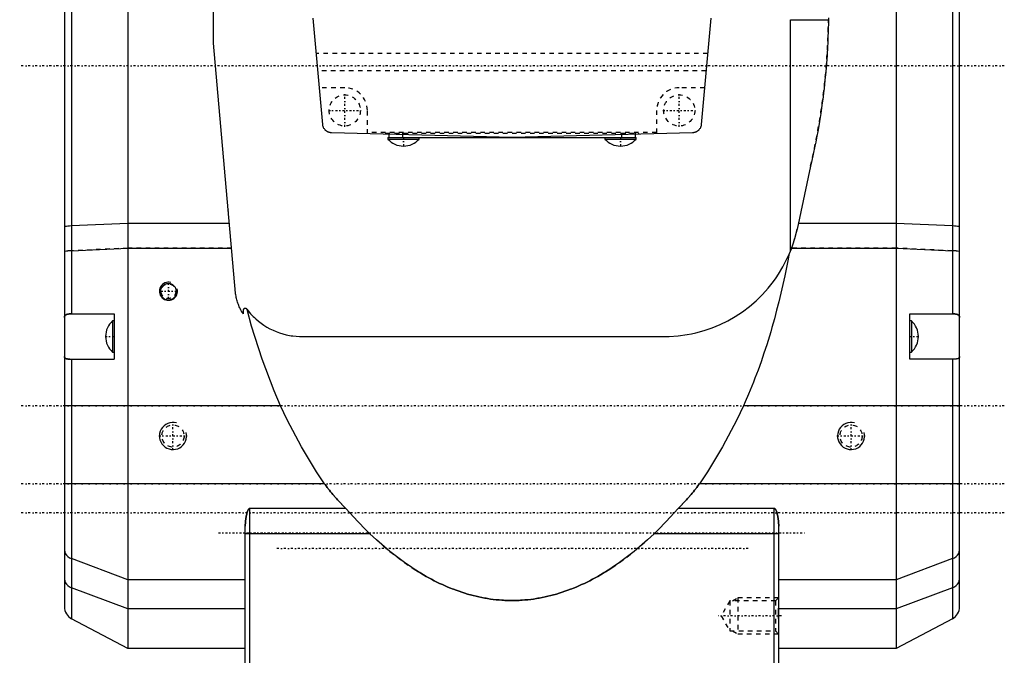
# Model space of a CAD drawing. Extents: x -109 to 109, y -1 to 737.
# Tile 6 of 12: x -109 to 109, y 380 to 520. Entities that reach past the tile are written whole.
import ezdxf

# ---------------------------------------------------------------- set-up
doc = ezdxf.new("R2010")
doc.units = 0
doc.linetypes.add('CENTER', pattern=[1.5, 0.45, -0.5, 0.05, -0.5])
doc.linetypes.add('DASHED', pattern=[2, 1, -1])
for name, color, linetype in [('AM_0', 7, 'CONTINUOUS'), ('AM_10', 7, 'CONTINUOUS'), ('AM_3', 7, 'DASHED'), ('AM_7', 7, 'CENTER')]:
    doc.layers.add(name, color=color, linetype=linetype)

msp = doc.modelspace()

# ---------------------------------------------------------------- linework, layer by layer
at = {"layer": 'AM_0', "color": 7, "linetype": 'CONTINUOUS'}
for p, q in [((-66, 514.88), (-66, 619)), ((-99, 600), (-99, 390.25)), ((99, 390.25), (99, 600)), ((-97.41, 545.32), (-97.41, 455)), ((-85, 544.74), (-85, 381)), ((85, 544.74), (85, 381)), ((97.41, 545.32), (97.41, 455)), ((-41.86, 496.86), (-44, 520.37)), ((44, 520.37), (41.86, 496.86)), ((61.58, 468.88), (61.58, 520)), ((61.58, 520), (69.99, 520)), ((-61.16, 459.59), (-66, 514.88)), ((0, 494), (-39.92, 495.05)), ((-27.25, 494.71), (-27.25, 494)), ((-24.25, 494.64), (-24.25, 494)), ((39.92, 495.05), (0, 494)), ((24.25, 494.64), (24.25, 494)), ((27.25, 494.71), (27.25, 494)), ((-27.45, 494), (-27.45, 493.66)), ((-27.45, 494), (27.45, 494)), ((-27.45, 493.66), (-20.55, 493.66)), ((-20.55, 493.66), (-20.55, 494)), ((20.55, 494), (20.55, 493.66)), ((20.55, 493.66), (27.45, 493.66)), ((27.45, 493.66), (27.45, 494)), ((66.03, 487.64), (63.05, 473.72)), ((-62.72, 477.44), (-62.8, 478.01)), ((-62.8, 478.01), (-62.77, 477.93)), ((-62.8, 478.01), (-62.77, 477.99)), ((-85, 475.02), (-97.41, 474.44)), ((-62.51, 475.02), (-85, 475.02)), ((85, 475.02), (63.33, 475.02)), ((97.41, 474.44), (85, 475.02)), ((-97.41, 468.96), (-85, 469.54)), ((-85, 469.54), (-62.03, 469.54)), ((61.83, 469.54), (85, 469.54)), ((85, 469.54), (97.41, 468.96)), ((-59.5, 455.7), (-59.5, 455)), ((-58.59, 455.99), (-58.6, 456)), ((-97.41, 455), (-88, 455)), ((-88, 453.45), (-88.34, 453.45)), ((-88.34, 453.45), (-88.34, 446.55)), ((-88, 455), (-88, 445)), ((88, 455), (97.41, 455)), ((88, 445), (88, 455)), ((88.34, 453.43), (88, 453.43)), ((88.34, 453.43), (88.34, 446.57)), ((-46.6, 450), (33.72, 450)), ((-88.34, 446.55), (-88, 446.55)), ((88, 446.57), (88.34, 446.57)), ((-97.82, 445), (-88, 445)), ((-97.41, 445), (-97.41, 387.6)), ((97.82, 445), (88, 445)), ((97.41, 445), (97.41, 387.6)), ((-51.19, 434.68), (-99, 434.68)), ((99, 434.68), (51.19, 434.68)), ((-41.45, 417.43), (-99, 417.43)), ((99, 417.43), (41.45, 417.43)), ((-58, 261), (-58, 412)), ((-36.74, 412), (-58, 412)), ((58, 412), (36.74, 412)), ((58, 322), (58, 412)), ((-59, 262), (-59, 408.08)), ((59, 262), (59, 408.08)), ((-31.42, 406.35), (-58, 406.35)), ((58, 406.35), (31.42, 406.35)), ((-85, 396.21), (-97.41, 400.88)), ((97.41, 400.88), (85, 396.21)), ((-85, 389.79), (-97.41, 394.45)), ((-59, 396.21), (-85, 396.21)), ((85, 396.21), (59, 396.21)), ((97.41, 394.45), (85, 389.79)), ((58.98, 389.48), (59, 390.52)), ((-59, 389.79), (-85, 389.79)), ((58.98, 388.12), (58.98, 389.48)), ((59, 387.06), (58.98, 388.12)), ((85, 389.79), (59, 389.79)), ((-85, 381), (-97.41, 387.6)), ((97.41, 387.6), (85, 381)), ((-59, 381), (-85, 381)), ((85, 381), (59, 381))]:
    msp.add_line(p, q, dxfattribs=at)
for points in [[(-97.41, 474.44), (-97.86, 474.42), (-98.25, 474.38), (-98.57, 474.35), (-98.81, 474.3), (-98.95, 474.26), (-99, 474.21)], [(99, 474.21), (98.95, 474.26), (98.81, 474.3), (98.57, 474.35), (98.25, 474.38), (97.86, 474.42), (97.41, 474.44)], [(-97.41, 468.96), (-97.86, 468.94), (-98.25, 468.91), (-98.57, 468.87), (-98.81, 468.83), (-98.95, 468.78), (-99, 468.73)], [(99, 468.73), (98.95, 468.78), (98.81, 468.83), (98.57, 468.87), (98.25, 468.91), (97.86, 468.94), (97.41, 468.96)], [(-99, 402.75), (-98.95, 402.37), (-98.81, 402), (-98.57, 401.66), (-98.25, 401.35), (-97.86, 401.09), (-97.41, 400.88)], [(97.41, 400.88), (97.86, 401.09), (98.25, 401.35), (98.57, 401.66), (98.81, 402), (98.95, 402.37), (99, 402.75)], [(-99, 396.33), (-98.95, 395.94), (-98.81, 395.58), (-98.57, 395.23), (-98.25, 394.92), (-97.86, 394.66), (-97.41, 394.45)], [(97.41, 394.45), (97.86, 394.66), (98.25, 394.92), (98.57, 395.23), (98.81, 395.58), (98.95, 395.94), (99, 396.33)]]:
    msp.add_lwpolyline(points, dxfattribs=at)
for points in [[(70, 520.5, 0), (69.99, 519.58, 0), (69.95, 517.73, 0), (69.89, 515.89, 0), (69.85, 514.97, 0), (69.8, 514.04, 0), (69.69, 512.2, 0), (69.56, 510.35, 0), (69.41, 508.51, 0), (69.23, 506.67, 0), (69.03, 504.83, 0), (68.92, 503.91, 0), (68.81, 503, 0), (68.56, 501.17, 0), (68.29, 499.34, 0), (68.01, 497.52, 0), (67.69, 495.71, 0), (67.36, 493.9, 0), (67.19, 493, 0), (67.01, 492.1, 0), (66.63, 490.31, 0), (66.24, 488.53, 0), (66.03, 487.64, 0)], [(-39.92, 495.05, 0), (-39.93, 495.05, 0), (-39.96, 495.05, 0), (-39.99, 495.05, 0), (-40, 495.05, 0), (-40.02, 495.05, 0), (-40.04, 495.05, 0), (-40.07, 495.05, 0), (-40.1, 495.06, 0), (-40.12, 495.06, 0), (-40.15, 495.06, 0), (-40.16, 495.07, 0), (-40.18, 495.07, 0), (-40.2, 495.07, 0), (-40.23, 495.08, 0), (-40.26, 495.08, 0), (-40.28, 495.09, 0), (-40.31, 495.09, 0), (-40.32, 495.1, 0), (-40.33, 495.1, 0), (-40.36, 495.11, 0), (-40.39, 495.11, 0), (-40.4, 495.12, 0), (-40.41, 495.12, 0), (-40.44, 495.13, 0), (-40.46, 495.14, 0), (-40.48, 495.14, 0), (-40.49, 495.14, 0), (-40.52, 495.15, 0), (-40.54, 495.16, 0), (-40.57, 495.17, 0), (-40.59, 495.18, 0), (-40.62, 495.19, 0), (-40.63, 495.19, 0), (-40.64, 495.2, 0), (-40.67, 495.21, 0), (-40.69, 495.22, 0), (-40.71, 495.23, 0), (-40.74, 495.24, 0), (-40.76, 495.26, 0), (-40.78, 495.26, 0), (-40.79, 495.27, 0), (-40.81, 495.28, 0), (-40.83, 495.29, 0), (-40.86, 495.31, 0), (-40.88, 495.32, 0), (-40.9, 495.33, 0), (-40.92, 495.34, 0), (-40.93, 495.35, 0), (-40.95, 495.36, 0), (-40.97, 495.38, 0), (-41, 495.39, 0), (-41.02, 495.41, 0), (-41.04, 495.42, 0), (-41.05, 495.43, 0), (-41.06, 495.44, 0), (-41.08, 495.46, 0), (-41.1, 495.47, 0), (-41.12, 495.49, 0), (-41.15, 495.51, 0), (-41.17, 495.52, 0), (-41.18, 495.53, 0), (-41.19, 495.54, 0), (-41.21, 495.56, 0), (-41.23, 495.58, 0), (-41.24, 495.59, 0), (-41.25, 495.59, 0), (-41.27, 495.61, 0), (-41.28, 495.63, 0), (-41.29, 495.64, 0), (-41.3, 495.65, 0), (-41.32, 495.67, 0), (-41.34, 495.69, 0), (-41.4, 495.76, 0), (-41.5, 495.89, 0), (-41.59, 496.03, 0), (-41.67, 496.17, 0), (-41.73, 496.32, 0), (-41.76, 496.39, 0), (-41.78, 496.47, 0), (-41.82, 496.62, 0), (-41.85, 496.78, 0), (-41.86, 496.86, 0)], [(41.86, 496.86, 0), (41.85, 496.78, 0), (41.82, 496.62, 0), (41.78, 496.47, 0), (41.76, 496.39, 0), (41.73, 496.32, 0), (41.67, 496.17, 0), (41.59, 496.03, 0), (41.5, 495.89, 0), (41.4, 495.76, 0), (41.34, 495.69, 0), (41.32, 495.67, 0), (41.3, 495.65, 0), (41.29, 495.64, 0), (41.28, 495.63, 0), (41.27, 495.61, 0), (41.25, 495.59, 0), (41.24, 495.59, 0), (41.23, 495.58, 0), (41.21, 495.56, 0), (41.19, 495.54, 0), (41.18, 495.53, 0), (41.17, 495.52, 0), (41.15, 495.51, 0), (41.12, 495.49, 0), (41.1, 495.47, 0), (41.08, 495.46, 0), (41.06, 495.44, 0), (41.05, 495.43, 0), (41.04, 495.42, 0), (41.02, 495.41, 0), (41, 495.39, 0), (40.97, 495.38, 0), (40.95, 495.36, 0), (40.93, 495.35, 0), (40.92, 495.34, 0), (40.9, 495.33, 0), (40.88, 495.32, 0), (40.86, 495.31, 0), (40.83, 495.29, 0), (40.81, 495.28, 0), (40.79, 495.27, 0), (40.78, 495.26, 0), (40.76, 495.26, 0), (40.74, 495.24, 0), (40.71, 495.23, 0), (40.69, 495.22, 0), (40.67, 495.21, 0), (40.64, 495.2, 0), (40.63, 495.19, 0), (40.62, 495.19, 0), (40.59, 495.18, 0), (40.57, 495.17, 0), (40.54, 495.16, 0), (40.52, 495.15, 0), (40.49, 495.14, 0), (40.48, 495.14, 0), (40.46, 495.14, 0), (40.44, 495.13, 0), (40.41, 495.12, 0), (40.4, 495.12, 0), (40.39, 495.11, 0), (40.36, 495.11, 0), (40.33, 495.1, 0), (40.32, 495.1, 0), (40.31, 495.09, 0), (40.28, 495.09, 0), (40.26, 495.08, 0), (40.23, 495.08, 0), (40.2, 495.07, 0), (40.18, 495.07, 0), (40.16, 495.07, 0), (40.15, 495.06, 0), (40.12, 495.06, 0), (40.1, 495.06, 0), (40.07, 495.05, 0), (40.04, 495.05, 0), (40.02, 495.05, 0), (40, 495.05, 0), (39.99, 495.05, 0), (39.96, 495.05, 0), (39.93, 495.05, 0), (39.92, 495.05, 0)], [(63.05, 473.72, 0), (62.89, 473.01, 0), (62.52, 471.61, 0), (62.08, 470.22, 0), (61.83, 469.54, 0)], [(61.83, 469.54, 0), (61.74, 469.29, 0), (61.54, 468.79, 0), (61.34, 468.29, 0), (61.23, 468.04, 0)], [(33.72, 450, 0), (34.74, 450.02, 0), (36.76, 450.15, 0), (38.73, 450.42, 0), (39.7, 450.6, 0), (40.66, 450.81, 0), (42.51, 451.32, 0), (44.28, 451.92, 0), (46.03, 452.64, 0), (47.74, 453.48, 0), (49.4, 454.43, 0), (50.21, 454.94, 0), (51.01, 455.48, 0), (52.54, 456.64, 0), (54, 457.9, 0), (55.38, 459.25, 0), (56.67, 460.68, 0), (57.86, 462.19, 0), (58.41, 462.97, 0), (58.95, 463.77, 0), (59.94, 465.42, 0), (60.82, 467.15, 0), (61.23, 468.04, 0)], [(61.23, 468.04, 0), (61.06, 467.13, 0), (60.7, 465.27, 0), (60.32, 463.4, 0), (60.12, 462.46, 0), (59.91, 461.51, 0), (59.48, 459.61, 0), (59.02, 457.7, 0), (58.54, 455.79, 0), (58.03, 453.87, 0), (57.49, 451.96, 0), (57.22, 451.01, 0), (56.93, 450.05, 0), (56.34, 448.16, 0), (55.73, 446.28, 0), (55.09, 444.42, 0), (54.43, 442.58, 0), (53.75, 440.77, 0), (53.4, 439.87, 0), (53.04, 438.99, 0), (52.32, 437.23, 0), (51.57, 435.52, 0), (51.19, 434.68, 0)], [(-59.5, 455, 0), (-59.57, 455.12, 0), (-59.71, 455.35, 0), (-59.84, 455.59, 0), (-59.91, 455.71, 0), (-59.97, 455.83, 0), (-60.09, 456.08, 0), (-60.21, 456.33, 0), (-60.32, 456.58, 0), (-60.42, 456.83, 0), (-60.52, 457.09, 0), (-60.57, 457.22, 0), (-60.62, 457.35, 0), (-60.7, 457.61, 0), (-60.78, 457.87, 0), (-60.86, 458.13, 0), (-60.93, 458.39, 0), (-60.99, 458.66, 0), (-61.02, 458.79, 0), (-61.05, 458.93, 0), (-61.1, 459.19, 0), (-61.14, 459.46, 0), (-61.16, 459.59, 0)], [(-58.6, 456, 0), (-58.6, 456, 0), (-58.61, 456.01, 0), (-58.62, 456.02, 0), (-58.62, 456.03, 0), (-58.63, 456.03, 0), (-58.63, 456.04, 0), (-58.64, 456.05, 0), (-58.65, 456.06, 0), (-58.66, 456.06, 0), (-58.66, 456.07, 0), (-58.67, 456.07, 0), (-58.67, 456.08, 0), (-58.68, 456.09, 0), (-58.69, 456.09, 0), (-58.7, 456.1, 0), (-58.71, 456.11, 0), (-58.72, 456.11, 0), (-58.72, 456.12, 0), (-58.73, 456.12, 0), (-58.74, 456.13, 0), (-58.75, 456.13, 0), (-58.75, 456.14, 0), (-58.76, 456.14, 0), (-58.77, 456.14, 0), (-58.78, 456.15, 0), (-58.78, 456.15, 0), (-58.79, 456.15, 0), (-58.8, 456.16, 0), (-58.81, 456.16, 0), (-58.82, 456.17, 0), (-58.83, 456.17, 0), (-58.85, 456.18, 0), (-58.85, 456.18, 0), (-58.86, 456.18, 0), (-58.87, 456.18, 0), (-58.88, 456.19, 0), (-58.89, 456.19, 0), (-58.9, 456.19, 0), (-58.91, 456.19, 0), (-58.92, 456.19, 0), (-58.92, 456.19, 0), (-58.94, 456.2, 0), (-58.95, 456.2, 0), (-58.96, 456.2, 0), (-58.97, 456.2, 0), (-58.98, 456.2, 0), (-58.99, 456.2, 0), (-58.99, 456.2, 0), (-59, 456.2, 0), (-59.01, 456.2, 0), (-59.03, 456.2, 0), (-59.04, 456.2, 0), (-59.05, 456.2, 0), (-59.05, 456.2, 0), (-59.06, 456.2, 0), (-59.07, 456.19, 0), (-59.08, 456.19, 0), (-59.09, 456.19, 0), (-59.11, 456.19, 0), (-59.12, 456.19, 0), (-59.12, 456.18, 0), (-59.13, 456.18, 0), (-59.14, 456.18, 0), (-59.15, 456.18, 0), (-59.16, 456.17, 0), (-59.16, 456.17, 0), (-59.17, 456.17, 0), (-59.18, 456.16, 0), (-59.19, 456.16, 0), (-59.2, 456.16, 0), (-59.21, 456.16, 0), (-59.22, 456.15, 0), (-59.23, 456.15, 0), (-59.24, 456.14, 0), (-59.25, 456.13, 0), (-59.25, 456.13, 0), (-59.26, 456.13, 0), (-59.27, 456.12, 0), (-59.28, 456.12, 0), (-59.29, 456.11, 0), (-59.3, 456.1, 0), (-59.31, 456.1, 0), (-59.31, 456.09, 0), (-59.32, 456.09, 0), (-59.32, 456.08, 0), (-59.33, 456.07, 0), (-59.34, 456.07, 0), (-59.35, 456.06, 0), (-59.36, 456.05, 0), (-59.36, 456.05, 0), (-59.36, 456.04, 0), (-59.37, 456.03, 0), (-59.38, 456.03, 0), (-59.39, 456.02, 0), (-59.39, 456.01, 0), (-59.4, 456, 0), (-59.4, 455.99, 0), (-59.41, 455.99, 0), (-59.41, 455.98, 0), (-59.42, 455.97, 0), (-59.43, 455.96, 0), (-59.43, 455.95, 0), (-59.44, 455.94, 0), (-59.44, 455.93, 0), (-59.44, 455.93, 0), (-59.45, 455.92, 0), (-59.45, 455.91, 0), (-59.46, 455.9, 0), (-59.46, 455.9, 0), (-59.46, 455.89, 0), (-59.47, 455.88, 0), (-59.47, 455.87, 0), (-59.47, 455.86, 0), (-59.48, 455.85, 0), (-59.48, 455.84, 0), (-59.48, 455.83, 0), (-59.49, 455.82, 0), (-59.49, 455.81, 0), (-59.49, 455.8, 0), (-59.49, 455.8, 0), (-59.49, 455.78, 0), (-59.49, 455.77, 0), (-59.5, 455.76, 0), (-59.5, 455.75, 0), (-59.5, 455.74, 0), (-59.5, 455.73, 0), (-59.5, 455.73, 0), (-59.5, 455.72, 0), (-59.5, 455.71, 0), (-59.5, 455.7, 0)], [(-51.19, 434.68, 0), (-52.64, 437.99, 0), (-55.29, 444.98, 0), (-57.59, 452.29, 0), (-58.59, 455.99, 0)], [(-58.59, 455.99, 0), (-58.34, 455.66, 0), (-57.81, 455.03, 0), (-57.26, 454.45, 0), (-56.98, 454.17, 0), (-56.69, 453.9, 0), (-56.1, 453.39, 0), (-55.49, 452.92, 0), (-54.86, 452.48, 0), (-54.21, 452.07, 0), (-53.54, 451.7, 0), (-53.2, 451.53, 0), (-52.86, 451.37, 0), (-52.16, 451.07, 0), (-51.45, 450.8, 0), (-50.72, 450.58, 0), (-49.99, 450.39, 0), (-49.24, 450.23, 0), (-48.87, 450.17, 0), (-48.49, 450.12, 0), (-47.74, 450.04, 0), (-46.98, 450, 0), (-46.6, 450, 0)], [(-99, 454.18, 0), (-99, 454.24, 0), (-98.99, 454.33, 0), (-98.97, 454.42, 0), (-98.96, 454.46, 0), (-98.94, 454.5, 0), (-98.9, 454.58, 0), (-98.86, 454.65, 0), (-98.82, 454.69, 0), (-98.81, 454.7, 0), (-98.8, 454.71, 0), (-98.79, 454.71, 0), (-98.79, 454.72, 0), (-98.78, 454.73, 0), (-98.77, 454.74, 0), (-98.72, 454.77, 0), (-98.64, 454.82, 0), (-98.6, 454.84, 0), (-98.55, 454.86, 0), (-98.45, 454.89, 0), (-98.34, 454.92, 0), (-98.22, 454.94, 0), (-98.09, 454.96, 0), (-97.95, 454.98, 0), (-97.88, 454.98, 0), (-97.8, 454.99, 0), (-97.65, 454.99, 0), (-97.49, 455, 0), (-97.41, 455, 0)], [(97.41, 455, 0), (97.49, 455, 0), (97.65, 454.99, 0), (97.8, 454.99, 0), (97.88, 454.98, 0), (97.95, 454.98, 0), (98.09, 454.96, 0), (98.22, 454.94, 0), (98.34, 454.92, 0), (98.45, 454.89, 0), (98.55, 454.86, 0), (98.6, 454.84, 0), (98.64, 454.81, 0), (98.73, 454.77, 0), (98.8, 454.71, 0), (98.86, 454.65, 0), (98.9, 454.58, 0), (98.94, 454.5, 0), (98.96, 454.46, 0), (98.97, 454.42, 0), (98.99, 454.33, 0), (99, 454.24, 0), (99, 454.18, 0)], [(-97.82, 445, 0), (-97.88, 445, 0), (-98.01, 445, 0), (-98.12, 445.01, 0), (-98.18, 445.01, 0), (-98.23, 445.01, 0), (-98.33, 445.03, 0), (-98.43, 445.04, 0), (-98.52, 445.06, 0), (-98.6, 445.08, 0), (-98.68, 445.11, 0), (-98.71, 445.12, 0), (-98.74, 445.14, 0), (-98.8, 445.18, 0), (-98.85, 445.22, 0), (-98.89, 445.26, 0), (-98.93, 445.32, 0), (-98.96, 445.37, 0), (-98.97, 445.4, 0), (-98.98, 445.44, 0), (-98.99, 445.5, 0), (-99, 445.58, 0), (-99, 445.61, 0)], [(99, 445.61, 0), (99, 445.58, 0), (98.99, 445.5, 0), (98.98, 445.44, 0), (98.97, 445.41, 0), (98.96, 445.37, 0), (98.93, 445.32, 0), (98.9, 445.26, 0), (98.85, 445.22, 0), (98.8, 445.18, 0), (98.74, 445.14, 0), (98.71, 445.12, 0), (98.68, 445.11, 0), (98.6, 445.08, 0), (98.52, 445.06, 0), (98.43, 445.04, 0), (98.33, 445.03, 0), (98.23, 445.01, 0), (98.18, 445.01, 0), (98.12, 445.01, 0), (98.01, 445, 0), (97.88, 445, 0), (97.82, 445, 0)], [(-41.45, 417.43, 0), (-43.22, 420.05, 0), (-46.59, 425.6, 0), (-49.72, 431.56, 0), (-51.19, 434.68, 0)], [(51.19, 434.68, 0), (49.72, 431.56, 0), (46.59, 425.6, 0), (43.22, 420.05, 0), (41.45, 417.43, 0)], [(-36.74, 412, 0), (-36.89, 412.14, 0), (-37.18, 412.42, 0), (-37.46, 412.7, 0), (-37.61, 412.84, 0), (-37.75, 412.98, 0), (-38.03, 413.27, 0), (-38.3, 413.56, 0), (-38.58, 413.85, 0), (-38.85, 414.15, 0), (-39.11, 414.45, 0), (-39.24, 414.6, 0), (-39.37, 414.75, 0), (-39.63, 415.06, 0), (-39.89, 415.37, 0), (-40.14, 415.68, 0), (-40.39, 415.99, 0), (-40.63, 416.3, 0), (-40.75, 416.46, 0), (-40.87, 416.62, 0), (-41.11, 416.94, 0), (-41.34, 417.27, 0), (-41.45, 417.43, 0)], [(41.45, 417.43, 0), (41.34, 417.27, 0), (41.11, 416.94, 0), (40.87, 416.62, 0), (40.75, 416.46, 0), (40.63, 416.3, 0), (40.39, 415.99, 0), (40.14, 415.68, 0), (39.89, 415.37, 0), (39.63, 415.06, 0), (39.37, 414.75, 0), (39.24, 414.6, 0), (39.11, 414.45, 0), (38.85, 414.15, 0), (38.58, 413.85, 0), (38.3, 413.56, 0), (38.03, 413.27, 0), (37.75, 412.98, 0), (37.61, 412.84, 0), (37.46, 412.7, 0), (37.18, 412.42, 0), (36.89, 412.14, 0), (36.74, 412, 0)], [(-58, 412, 0), (-58, 412, 0), (-58.01, 412, 0), (-58.02, 412, 0), (-58.02, 412, 0), (-58.02, 412, 0), (-58.03, 412, 0), (-58.03, 412, 0), (-58.04, 412, 0), (-58.05, 411.99, 0), (-58.05, 411.99, 0), (-58.06, 411.99, 0), (-58.06, 411.99, 0), (-58.06, 411.99, 0), (-58.07, 411.99, 0), (-58.08, 411.98, 0), (-58.08, 411.98, 0), (-58.09, 411.98, 0), (-58.09, 411.98, 0), (-58.09, 411.98, 0), (-58.1, 411.97, 0), (-58.11, 411.97, 0), (-58.11, 411.97, 0), (-58.11, 411.97, 0), (-58.12, 411.96, 0), (-58.12, 411.96, 0), (-58.13, 411.96, 0), (-58.13, 411.96, 0), (-58.13, 411.95, 0), (-58.14, 411.95, 0), (-58.14, 411.94, 0), (-58.15, 411.94, 0), (-58.15, 411.94, 0), (-58.16, 411.93, 0), (-58.16, 411.93, 0), (-58.16, 411.93, 0), (-58.17, 411.92, 0), (-58.17, 411.92, 0), (-58.18, 411.91, 0), (-58.18, 411.91, 0), (-58.19, 411.91, 0), (-58.19, 411.9, 0), (-58.19, 411.9, 0), (-58.2, 411.89, 0), (-58.21, 411.88, 0), (-58.24, 411.85, 0), (-58.26, 411.82, 0), (-58.27, 411.8, 0), (-58.28, 411.79, 0), (-58.3, 411.75, 0), (-58.32, 411.72, 0), (-58.34, 411.69, 0), (-58.36, 411.65, 0), (-58.38, 411.62, 0), (-58.38, 411.6, 0), (-58.39, 411.58, 0), (-58.41, 411.54, 0), (-58.43, 411.51, 0), (-58.43, 411.49, 0), (-58.48, 411.38, 0), (-58.55, 411.16, 0), (-58.62, 410.95, 0), (-58.68, 410.72, 0), (-58.73, 410.5, 0), (-58.78, 410.27, 0), (-58.8, 410.15, 0), (-58.82, 410.03, 0), (-58.86, 409.8, 0), (-58.9, 409.56, 0), (-58.92, 409.33, 0), (-58.95, 409.09, 0), (-58.97, 408.86, 0), (-58.98, 408.74, 0), (-58.98, 408.63, 0), (-58.99, 408.4, 0), (-59, 408.18, 0), (-59, 408.08, 0)], [(-31.42, 406.35, 0), (-32.33, 407.23, 0), (-34.12, 409.06, 0), (-35.88, 411, 0), (-36.74, 412, 0)], [(36.74, 412, 0), (35.88, 411, 0), (34.12, 409.06, 0), (32.33, 407.23, 0), (31.42, 406.35, 0)], [(59, 408.08, 0), (59, 408.18, 0), (58.99, 408.4, 0), (58.98, 408.63, 0), (58.98, 408.74, 0), (58.97, 408.86, 0), (58.95, 409.09, 0), (58.92, 409.33, 0), (58.9, 409.56, 0), (58.86, 409.8, 0), (58.82, 410.03, 0), (58.8, 410.15, 0), (58.78, 410.27, 0), (58.73, 410.5, 0), (58.68, 410.72, 0), (58.62, 410.95, 0), (58.55, 411.16, 0), (58.48, 411.38, 0), (58.43, 411.49, 0), (58.43, 411.51, 0), (58.41, 411.54, 0), (58.39, 411.58, 0), (58.38, 411.6, 0), (58.38, 411.62, 0), (58.36, 411.65, 0), (58.34, 411.69, 0), (58.32, 411.72, 0), (58.3, 411.75, 0), (58.28, 411.79, 0), (58.27, 411.8, 0), (58.26, 411.82, 0), (58.24, 411.85, 0), (58.21, 411.88, 0), (58.2, 411.89, 0), (58.19, 411.9, 0), (58.19, 411.9, 0), (58.19, 411.91, 0), (58.18, 411.91, 0), (58.18, 411.91, 0), (58.17, 411.92, 0), (58.17, 411.92, 0), (58.16, 411.93, 0), (58.16, 411.93, 0), (58.16, 411.93, 0), (58.15, 411.94, 0), (58.15, 411.94, 0), (58.14, 411.94, 0), (58.14, 411.95, 0), (58.13, 411.95, 0), (58.13, 411.96, 0), (58.13, 411.96, 0), (58.12, 411.96, 0), (58.12, 411.96, 0), (58.11, 411.97, 0), (58.11, 411.97, 0), (58.11, 411.97, 0), (58.1, 411.97, 0), (58.09, 411.98, 0), (58.09, 411.98, 0), (58.09, 411.98, 0), (58.08, 411.98, 0), (58.08, 411.98, 0), (58.07, 411.99, 0), (58.06, 411.99, 0), (58.06, 411.99, 0), (58.06, 411.99, 0), (58.05, 411.99, 0), (58.05, 411.99, 0), (58.04, 412, 0), (58.03, 412, 0), (58.03, 412, 0), (58.02, 412, 0), (58.02, 412, 0), (58.02, 412, 0), (58.01, 412, 0), (58, 412, 0), (58, 412, 0)], [(-58, 406.35, 0), (-58.01, 406.35, 0), (-58.02, 406.35, 0), (-58.04, 406.35, 0), (-58.04, 406.35, 0), (-58.05, 406.35, 0), (-58.07, 406.35, 0), (-58.08, 406.35, 0), (-58.09, 406.35, 0), (-58.11, 406.35, 0), (-58.12, 406.35, 0), (-58.13, 406.35, 0), (-58.14, 406.35, 0), (-58.15, 406.35, 0), (-58.17, 406.35, 0), (-58.18, 406.35, 0), (-58.19, 406.35, 0), (-58.21, 406.35, 0), (-58.22, 406.35, 0), (-58.22, 406.35, 0), (-58.24, 406.35, 0), (-58.25, 406.35, 0), (-58.26, 406.35, 0), (-58.27, 406.35, 0), (-58.28, 406.35, 0), (-58.29, 406.35, 0), (-58.3, 406.35, 0), (-58.31, 406.35, 0), (-58.32, 406.35, 0), (-58.33, 406.35, 0), (-58.35, 406.35, 0), (-58.36, 406.35, 0), (-58.38, 406.35, 0), (-58.38, 406.35, 0), (-58.39, 406.35, 0), (-58.4, 406.35, 0), (-58.42, 406.35, 0), (-58.43, 406.35, 0), (-58.44, 406.35, 0), (-58.46, 406.35, 0), (-58.46, 406.35, 0), (-58.47, 406.35, 0), (-58.48, 406.35, 0), (-58.49, 406.35, 0), (-58.51, 406.35, 0), (-58.52, 406.35, 0), (-58.53, 406.35, 0), (-58.54, 406.35, 0), (-58.54, 406.35, 0), (-58.56, 406.35, 0), (-58.57, 406.35, 0), (-58.58, 406.35, 0), (-58.59, 406.35, 0), (-58.6, 406.35, 0), (-58.61, 406.35, 0), (-58.61, 406.35, 0), (-58.63, 406.35, 0), (-58.64, 406.35, 0), (-58.65, 406.35, 0), (-58.66, 406.35, 0), (-58.67, 406.35, 0), (-58.68, 406.35, 0), (-58.68, 406.35, 0), (-58.69, 406.35, 0), (-58.7, 406.35, 0), (-58.71, 406.35, 0), (-58.71, 406.35, 0), (-58.72, 406.35, 0), (-58.73, 406.35, 0), (-58.74, 406.35, 0), (-58.74, 406.35, 0), (-58.75, 406.35, 0), (-58.76, 406.35, 0), (-58.77, 406.35, 0), (-58.78, 406.35, 0), (-58.79, 406.35, 0), (-58.79, 406.35, 0), (-58.8, 406.35, 0), (-58.81, 406.35, 0), (-58.81, 406.35, 0), (-58.82, 406.35, 0), (-58.83, 406.35, 0), (-58.84, 406.35, 0), (-58.84, 406.35, 0), (-58.85, 406.35, 0), (-58.85, 406.35, 0), (-58.86, 406.35, 0), (-58.87, 406.35, 0), (-58.88, 406.35, 0), (-58.88, 406.35, 0), (-58.89, 406.35, 0), (-58.89, 406.35, 0), (-58.9, 406.35, 0), (-58.9, 406.35, 0), (-58.91, 406.35, 0), (-58.92, 406.35, 0), (-58.92, 406.35, 0), (-58.92, 406.35, 0), (-58.93, 406.35, 0), (-58.93, 406.35, 0), (-58.94, 406.35, 0), (-58.94, 406.35, 0), (-58.95, 406.35, 0), (-58.95, 406.35, 0), (-58.95, 406.35, 0), (-58.96, 406.35, 0), (-58.96, 406.35, 0), (-58.96, 406.35, 0), (-58.97, 406.35, 0), (-58.97, 406.35, 0), (-58.97, 406.35, 0), (-58.97, 406.35, 0), (-58.98, 406.35, 0), (-58.98, 406.35, 0), (-58.98, 406.35, 0), (-58.98, 406.35, 0), (-58.99, 406.35, 0), (-58.99, 406.35, 0), (-58.99, 406.35, 0), (-58.99, 406.35, 0), (-58.99, 406.35, 0), (-58.99, 406.35, 0), (-59, 406.35, 0), (-59, 406.35, 0), (-59, 406.35, 0), (-59, 406.35, 0), (-59, 406.35, 0), (-59, 406.35, 0), (-59, 406.35, 0), (-59, 406.35, 0), (-59, 406.35, 0)], [(31.42, 406.35, 0), (29.99, 405.02, 0), (26.99, 402.45, 0), (23.79, 400.02, 0), (22.13, 398.88, 0), (21.85, 398.7, 0), (21.28, 398.33, 0), (20.71, 397.98, 0), (20.42, 397.8, 0), (20.14, 397.63, 0), (19.56, 397.29, 0), (18.98, 396.95, 0), (18.39, 396.63, 0), (17.8, 396.31, 0), (17.21, 396, 0), (16.91, 395.85, 0), (16.61, 395.7, 0), (16.01, 395.41, 0), (15.4, 395.13, 0), (14.79, 394.86, 0), (14.18, 394.59, 0), (13.57, 394.34, 0), (13.26, 394.22, 0), (12.95, 394.1, 0), (12.34, 393.87, 0), (11.71, 393.65, 0), (11.09, 393.44, 0), (10.46, 393.24, 0), (9.84, 393.05, 0), (9.52, 392.96, 0), (9.21, 392.87, 0), (8.58, 392.7, 0), (7.94, 392.55, 0), (7.31, 392.41, 0), (6.68, 392.27, 0), (6.04, 392.16, 0), (5.72, 392.1, 0), (5.4, 392.05, 0), (4.77, 391.95, 0), (4.13, 391.87, 0), (3.49, 391.8, 0), (2.86, 391.74, 0), (2.22, 391.69, 0), (1.9, 391.67, 0), (1.59, 391.65, 0), (0.95, 391.63, 0), (0.32, 391.62, 0), (0, 391.62, 0), (-0.32, 391.62, 0), (-0.95, 391.63, 0), (-1.59, 391.65, 0), (-1.9, 391.67, 0), (-2.22, 391.69, 0), (-2.86, 391.74, 0), (-3.49, 391.8, 0), (-4.13, 391.87, 0), (-4.77, 391.95, 0), (-5.4, 392.05, 0), (-5.72, 392.1, 0), (-6.04, 392.16, 0), (-6.68, 392.27, 0), (-7.31, 392.41, 0), (-7.94, 392.55, 0), (-8.58, 392.7, 0), (-9.21, 392.87, 0), (-9.52, 392.96, 0), (-9.84, 393.05, 0), (-10.46, 393.24, 0), (-11.09, 393.44, 0), (-11.71, 393.65, 0), (-12.34, 393.87, 0), (-12.95, 394.1, 0), (-13.26, 394.22, 0), (-13.57, 394.34, 0), (-14.18, 394.59, 0), (-14.79, 394.86, 0), (-15.4, 395.13, 0), (-16.01, 395.41, 0), (-16.61, 395.7, 0), (-16.91, 395.85, 0), (-17.21, 396, 0), (-17.8, 396.31, 0), (-18.39, 396.63, 0), (-18.98, 396.95, 0), (-19.56, 397.29, 0), (-20.14, 397.63, 0), (-20.42, 397.8, 0), (-20.71, 397.98, 0), (-21.28, 398.33, 0), (-21.85, 398.7, 0), (-22.13, 398.88, 0), (-23.79, 400.02, 0), (-26.99, 402.45, 0), (-29.99, 405.02, 0), (-31.42, 406.35, 0)], [(59, 406.35, 0), (59, 406.35, 0), (59, 406.35, 0), (59, 406.35, 0), (59, 406.35, 0), (59, 406.35, 0), (59, 406.35, 0), (59, 406.35, 0), (59, 406.35, 0), (58.99, 406.35, 0), (58.99, 406.35, 0), (58.99, 406.35, 0), (58.99, 406.35, 0), (58.99, 406.35, 0), (58.99, 406.35, 0), (58.98, 406.35, 0), (58.98, 406.35, 0), (58.98, 406.35, 0), (58.98, 406.35, 0), (58.97, 406.35, 0), (58.97, 406.35, 0), (58.97, 406.35, 0), (58.97, 406.35, 0), (58.96, 406.35, 0), (58.96, 406.35, 0), (58.96, 406.35, 0), (58.95, 406.35, 0), (58.95, 406.35, 0), (58.95, 406.35, 0), (58.94, 406.35, 0), (58.94, 406.35, 0), (58.93, 406.35, 0), (58.93, 406.35, 0), (58.92, 406.35, 0), (58.92, 406.35, 0), (58.92, 406.35, 0), (58.91, 406.35, 0), (58.9, 406.35, 0), (58.9, 406.35, 0), (58.89, 406.35, 0), (58.89, 406.35, 0), (58.88, 406.35, 0), (58.88, 406.35, 0), (58.87, 406.35, 0), (58.86, 406.35, 0), (58.85, 406.35, 0), (58.85, 406.35, 0), (58.84, 406.35, 0), (58.84, 406.35, 0), (58.83, 406.35, 0), (58.82, 406.35, 0), (58.81, 406.35, 0), (58.81, 406.35, 0), (58.8, 406.35, 0), (58.79, 406.35, 0), (58.79, 406.35, 0), (58.78, 406.35, 0), (58.77, 406.35, 0), (58.76, 406.35, 0), (58.75, 406.35, 0), (58.74, 406.35, 0), (58.74, 406.35, 0), (58.73, 406.35, 0), (58.72, 406.35, 0), (58.71, 406.35, 0), (58.71, 406.35, 0), (58.7, 406.35, 0), (58.69, 406.35, 0), (58.68, 406.35, 0), (58.68, 406.35, 0), (58.67, 406.35, 0), (58.66, 406.35, 0), (58.65, 406.35, 0), (58.64, 406.35, 0), (58.63, 406.35, 0), (58.61, 406.35, 0), (58.61, 406.35, 0), (58.6, 406.35, 0), (58.59, 406.35, 0), (58.58, 406.35, 0), (58.57, 406.35, 0), (58.56, 406.35, 0), (58.54, 406.35, 0), (58.54, 406.35, 0), (58.53, 406.35, 0), (58.52, 406.35, 0), (58.51, 406.35, 0), (58.49, 406.35, 0), (58.48, 406.35, 0), (58.47, 406.35, 0), (58.46, 406.35, 0), (58.46, 406.35, 0), (58.44, 406.35, 0), (58.43, 406.35, 0), (58.42, 406.35, 0), (58.4, 406.35, 0), (58.39, 406.35, 0), (58.38, 406.35, 0), (58.38, 406.35, 0), (58.36, 406.35, 0), (58.35, 406.35, 0), (58.33, 406.35, 0), (58.32, 406.35, 0), (58.31, 406.35, 0), (58.3, 406.35, 0), (58.29, 406.35, 0), (58.28, 406.35, 0), (58.27, 406.35, 0), (58.26, 406.35, 0), (58.25, 406.35, 0), (58.24, 406.35, 0), (58.22, 406.35, 0), (58.22, 406.35, 0), (58.21, 406.35, 0), (58.19, 406.35, 0), (58.18, 406.35, 0), (58.17, 406.35, 0), (58.15, 406.35, 0), (58.14, 406.35, 0), (58.13, 406.35, 0), (58.12, 406.35, 0), (58.11, 406.35, 0), (58.09, 406.35, 0), (58.08, 406.35, 0), (58.07, 406.35, 0), (58.05, 406.35, 0), (58.04, 406.35, 0), (58.04, 406.35, 0), (58.02, 406.35, 0), (58.01, 406.35, 0), (58, 406.35, 0)]]:
    msp.add_polyline3d(points, dxfattribs=at)
for centre, radius, start, end in [((-24, 496.7), 4.6, 221.3662, 269.9713), ((-24, 496.7), 4.6, 270.0287, 318.6338), ((24, 496.7), 4.6, 221.3662, 269.9713), ((24, 496.7), 4.6, 270.0287, 318.6338), ((-85.3, 450), 4.6, 131.3662, 179.9713), ((85.3, 449.98), 4.6, 0.2784, 48.6347), ((-85.3, 450), 4.6, 180.0287, 228.6338), ((85.3, 450.02), 4.6, 311.3653, 359.7216), ((-96, 390.25), 3, 180, 242), ((96, 390.25), 3, 298, 0)]:
    msp.add_arc(centre, radius, start, end, dxfattribs=at)
at = {"layer": 'AM_10', "color": 7, "linetype": 'CONTINUOUS'}
for centre, radius in [((-76, 460), 2), ((-75, 428), 3), ((75, 428), 3)]:
    msp.add_arc(centre, radius, 75, 15, dxfattribs=at)
at = {"layer": 'AM_3', "color": 6, "linetype": 'DASHED'}
for p, q in [((43.29, 512.57), (-43.29, 512.57)), ((42.94, 508.73), (-42.94, 508.73)), ((-37, 505), (-42.6, 505)), ((42.6, 505), (37, 505)), ((-32, 494.84), (-32, 500)), ((32, 500), (32, 494.84)), ((32, 495.12), (-32, 495.12)), ((-28, 495), (-28, 494.73)), ((-28, 495), (28, 495)), ((-27.25, 495), (-27.25, 494.71)), ((-25, 495), (-25, 494.65)), ((-24.25, 495), (-24.25, 494.64)), ((24.25, 495), (24.25, 494.64)), ((25, 495), (25, 494.65)), ((27.25, 495), (27.25, 494.71)), ((28, 495), (28, 494.73)), ((-62.8, 478.01), (-62.77, 477.93)), ((-85, 469.54), (-97.41, 468.96)), ((-62.03, 469.54), (-85, 469.54)), ((-62.03, 469.54), (-62.03, 469.54)), ((85, 469.54), (61.83, 469.54)), ((61.83, 469.54), (61.83, 469.54)), ((97.41, 468.96), (85, 469.54)), ((88.34, 453.45), (88, 453.45)), ((88.34, 453.45), (88.34, 453.43)), ((88, 446.55), (88.34, 446.55)), ((88.34, 446.55), (88.34, 446.57)), ((59, 394.96), (58.98, 394.96)), ((58.98, 394.96), (58.98, 389.48)), ((48.81, 391.53), (49.98, 392.21)), ((58.98, 392.21), (49.98, 392.21)), ((49.98, 392.21), (49.98, 384.21)), ((58.98, 392.21), (58.3, 391.53)), ((48.18, 391.53), (46.26, 388.21)), ((58.3, 391.53), (48.18, 391.53)), ((48.18, 391.53), (48.18, 384.89)), ((58.3, 391.53), (58.3, 384.89)), ((46.26, 388.21), (48.18, 384.89)), ((58.98, 388.12), (58.98, 381.46)), ((48.18, 384.89), (58.3, 384.89)), ((48.81, 384.89), (49.98, 384.21)), ((58.98, 384.21), (49.98, 384.21)), ((58.3, 384.89), (58.98, 384.21)), ((58.98, 381.46), (59, 381.46))]:
    msp.add_line(p, q, dxfattribs=at)
for points in [[(99, 474.21), (98.95, 474.26), (98.81, 474.3), (98.57, 474.35), (98.25, 474.38), (97.86, 474.42), (97.41, 474.44)], [(-97.41, 468.96), (-97.86, 468.94), (-98.25, 468.9), (-98.57, 468.87), (-98.81, 468.82), (-98.95, 468.78), (-99, 468.73)], [(99, 468.73), (98.95, 468.78), (98.81, 468.82), (98.57, 468.87), (98.25, 468.9), (97.86, 468.94), (97.41, 468.96)], [(99, 468.73), (98.95, 468.78), (98.81, 468.83), (98.57, 468.87), (98.25, 468.91), (97.86, 468.94), (97.41, 468.96)]]:
    msp.add_lwpolyline(points, dxfattribs=at)
for points in [[(-76, 458.09, 0), (-75.95, 458.09, 0), (-75.85, 458.09, 0), (-75.74, 458.11, 0), (-75.69, 458.11, 0), (-75.64, 458.12, 0), (-75.54, 458.15, 0), (-75.44, 458.18, 0), (-75.34, 458.21, 0), (-75.24, 458.26, 0), (-75.15, 458.3, 0), (-75.1, 458.33, 0), (-75.05, 458.36, 0), (-74.97, 458.41, 0), (-74.88, 458.48, 0), (-74.8, 458.54, 0), (-74.73, 458.61, 0), (-74.66, 458.69, 0), (-74.63, 458.73, 0), (-74.59, 458.77, 0), (-74.53, 458.85, 0), (-74.47, 458.93, 0), (-74.45, 458.98, 0), (-74.42, 459.03, 0), (-74.37, 459.12, 0), (-74.33, 459.22, 0), (-74.31, 459.27, 0), (-74.29, 459.32, 0), (-74.26, 459.42, 0), (-74.24, 459.52, 0), (-74.22, 459.63, 0), (-74.21, 459.73, 0), (-74.2, 459.83, 0), (-74.2, 459.88, 0), (-74.2, 459.94, 0), (-74.21, 460.04, 0), (-74.22, 460.14, 0), (-74.24, 460.24, 0), (-74.26, 460.34, 0), (-74.29, 460.44, 0), (-74.31, 460.49, 0), (-74.33, 460.54, 0), (-74.37, 460.64, 0), (-74.42, 460.74, 0), (-74.47, 460.83, 0), (-74.53, 460.92, 0), (-74.59, 461, 0), (-74.62, 461.04, 0), (-74.66, 461.08, 0), (-74.73, 461.16, 0), (-74.8, 461.23, 0), (-74.88, 461.29, 0), (-74.96, 461.35, 0), (-75.05, 461.41, 0), (-75.09, 461.44, 0), (-75.14, 461.47, 0), (-75.24, 461.51, 0), (-75.33, 461.56, 0), (-75.43, 461.59, 0), (-75.54, 461.62, 0), (-75.64, 461.65, 0), (-75.69, 461.66, 0), (-75.74, 461.67, 0), (-75.85, 461.68, 0), (-75.95, 461.68, 0), (-76, 461.68, 0), (-76.05, 461.68, 0), (-76.15, 461.68, 0), (-76.26, 461.67, 0), (-76.31, 461.66, 0), (-76.36, 461.65, 0), (-76.46, 461.62, 0), (-76.57, 461.59, 0), (-76.67, 461.56, 0), (-76.76, 461.51, 0), (-76.86, 461.47, 0), (-76.91, 461.44, 0), (-76.95, 461.41, 0), (-77.04, 461.35, 0), (-77.12, 461.29, 0), (-77.2, 461.23, 0), (-77.27, 461.16, 0), (-77.34, 461.08, 0), (-77.38, 461.04, 0), (-77.41, 461, 0), (-77.47, 460.92, 0), (-77.53, 460.83, 0), (-77.58, 460.74, 0), (-77.63, 460.64, 0), (-77.67, 460.54, 0), (-77.69, 460.49, 0), (-77.71, 460.44, 0), (-77.74, 460.34, 0), (-77.76, 460.24, 0), (-77.78, 460.14, 0), (-77.79, 460.04, 0), (-77.8, 459.94, 0), (-77.8, 459.88, 0), (-77.8, 459.83, 0), (-77.79, 459.73, 0), (-77.78, 459.63, 0), (-77.76, 459.52, 0), (-77.74, 459.42, 0), (-77.71, 459.32, 0), (-77.69, 459.27, 0), (-77.67, 459.22, 0), (-77.63, 459.12, 0), (-77.58, 459.03, 0), (-77.55, 458.98, 0), (-77.53, 458.93, 0), (-77.47, 458.85, 0), (-77.41, 458.77, 0), (-77.37, 458.73, 0), (-77.34, 458.69, 0), (-77.27, 458.61, 0), (-77.2, 458.54, 0), (-77.12, 458.48, 0), (-77.03, 458.41, 0), (-76.95, 458.36, 0), (-76.9, 458.33, 0), (-76.85, 458.3, 0), (-76.76, 458.26, 0), (-76.66, 458.21, 0), (-76.56, 458.18, 0), (-76.46, 458.15, 0), (-76.36, 458.12, 0), (-76.31, 458.11, 0), (-76.26, 458.11, 0), (-76.15, 458.09, 0), (-76.05, 458.09, 0), (-76, 458.09, 0)], [(-97.41, 455, 0), (-97.49, 455, 0), (-97.65, 454.99, 0), (-97.8, 454.99, 0), (-97.88, 454.98, 0), (-97.95, 454.98, 0), (-98.09, 454.96, 0), (-98.22, 454.94, 0), (-98.34, 454.92, 0), (-98.45, 454.89, 0), (-98.55, 454.86, 0), (-98.6, 454.84, 0), (-98.64, 454.81, 0), (-98.73, 454.77, 0), (-98.8, 454.71, 0), (-98.86, 454.65, 0), (-98.9, 454.58, 0), (-98.94, 454.5, 0), (-98.96, 454.46, 0), (-98.97, 454.42, 0), (-98.99, 454.33, 0), (-99, 454.24, 0), (-99, 454.18, 0)], [(99, 454.18, 0), (99, 454.24, 0), (98.99, 454.33, 0), (98.97, 454.42, 0), (98.96, 454.46, 0), (98.94, 454.5, 0), (98.9, 454.58, 0), (98.86, 454.65, 0), (98.82, 454.69, 0), (98.81, 454.7, 0), (98.8, 454.71, 0), (98.79, 454.71, 0), (98.79, 454.72, 0), (98.78, 454.73, 0), (98.77, 454.74, 0), (98.72, 454.77, 0), (98.64, 454.82, 0), (98.6, 454.84, 0), (98.55, 454.86, 0), (98.45, 454.89, 0), (98.34, 454.92, 0), (98.22, 454.94, 0), (98.09, 454.96, 0), (97.95, 454.98, 0), (97.88, 454.98, 0), (97.8, 454.99, 0), (97.65, 454.99, 0), (97.49, 455, 0), (97.41, 455, 0)], [(-99, 445.61, 0), (-99, 445.58, 0), (-98.99, 445.5, 0), (-98.98, 445.44, 0), (-98.97, 445.41, 0), (-98.96, 445.37, 0), (-98.93, 445.32, 0), (-98.9, 445.26, 0), (-98.85, 445.22, 0), (-98.8, 445.18, 0), (-98.74, 445.14, 0), (-98.71, 445.12, 0), (-98.68, 445.11, 0), (-98.6, 445.08, 0), (-98.52, 445.06, 0), (-98.43, 445.04, 0), (-98.33, 445.03, 0), (-98.23, 445.01, 0), (-98.18, 445.01, 0), (-98.12, 445.01, 0), (-98.01, 445, 0), (-97.88, 445, 0), (-97.82, 445, 0)], [(-41.45, 417.43, 0), (-41.34, 417.27, 0), (-41.11, 416.94, 0), (-40.87, 416.62, 0), (-40.75, 416.46, 0), (-40.63, 416.3, 0), (-40.39, 415.99, 0), (-40.14, 415.68, 0), (-39.89, 415.37, 0), (-39.63, 415.06, 0), (-39.37, 414.75, 0), (-39.24, 414.6, 0), (-39.11, 414.45, 0), (-38.85, 414.15, 0), (-38.58, 413.85, 0), (-38.3, 413.56, 0), (-38.03, 413.27, 0), (-37.75, 412.98, 0), (-37.61, 412.84, 0), (-37.46, 412.7, 0), (-37.18, 412.42, 0), (-36.89, 412.14, 0), (-36.74, 412, 0)], [(36.74, 412, 0), (36.89, 412.14, 0), (37.18, 412.42, 0), (37.46, 412.7, 0), (37.61, 412.84, 0), (37.75, 412.98, 0), (38.03, 413.27, 0), (38.3, 413.56, 0), (38.58, 413.85, 0), (38.85, 414.15, 0), (39.11, 414.45, 0), (39.24, 414.6, 0), (39.37, 414.75, 0), (39.63, 415.06, 0), (39.89, 415.37, 0), (40.14, 415.68, 0), (40.39, 415.99, 0), (40.63, 416.3, 0), (40.75, 416.46, 0), (40.87, 416.62, 0), (41.11, 416.94, 0), (41.34, 417.27, 0), (41.45, 417.43, 0)], [(-59, 408.08, 0), (-59, 408.18, 0), (-58.99, 408.4, 0), (-58.98, 408.63, 0), (-58.98, 408.74, 0), (-58.97, 408.86, 0), (-58.95, 409.09, 0), (-58.92, 409.33, 0), (-58.9, 409.56, 0), (-58.86, 409.8, 0), (-58.82, 410.03, 0), (-58.8, 410.15, 0), (-58.78, 410.27, 0), (-58.73, 410.5, 0), (-58.68, 410.72, 0), (-58.62, 410.95, 0), (-58.55, 411.16, 0), (-58.48, 411.38, 0), (-58.43, 411.49, 0), (-58.43, 411.51, 0), (-58.41, 411.54, 0), (-58.39, 411.58, 0), (-58.38, 411.6, 0), (-58.38, 411.62, 0), (-58.36, 411.65, 0), (-58.34, 411.69, 0), (-58.32, 411.72, 0), (-58.3, 411.75, 0), (-58.28, 411.79, 0), (-58.27, 411.8, 0), (-58.26, 411.82, 0), (-58.24, 411.85, 0), (-58.21, 411.88, 0), (-58.2, 411.89, 0), (-58.19, 411.9, 0), (-58.19, 411.9, 0), (-58.19, 411.91, 0), (-58.18, 411.91, 0), (-58.18, 411.91, 0), (-58.17, 411.92, 0), (-58.17, 411.92, 0), (-58.16, 411.93, 0), (-58.16, 411.93, 0), (-58.16, 411.93, 0), (-58.15, 411.94, 0), (-58.15, 411.94, 0), (-58.14, 411.94, 0), (-58.14, 411.95, 0), (-58.13, 411.95, 0), (-58.13, 411.96, 0), (-58.13, 411.96, 0), (-58.12, 411.96, 0), (-58.12, 411.96, 0), (-58.11, 411.97, 0), (-58.11, 411.97, 0), (-58.11, 411.97, 0), (-58.1, 411.97, 0), (-58.09, 411.98, 0), (-58.09, 411.98, 0), (-58.09, 411.98, 0), (-58.08, 411.98, 0), (-58.08, 411.98, 0), (-58.07, 411.99, 0), (-58.06, 411.99, 0), (-58.06, 411.99, 0), (-58.06, 411.99, 0), (-58.05, 411.99, 0), (-58.05, 411.99, 0), (-58.04, 412, 0), (-58.03, 412, 0), (-58.03, 412, 0), (-58.02, 412, 0), (-58.02, 412, 0), (-58.02, 412, 0), (-58.01, 412, 0), (-58, 412, 0), (-58, 412, 0)], [(58, 412, 0), (58, 412, 0), (58.01, 412, 0), (58.02, 412, 0), (58.02, 412, 0), (58.02, 412, 0), (58.03, 412, 0), (58.03, 412, 0), (58.04, 412, 0), (58.05, 411.99, 0), (58.05, 411.99, 0), (58.06, 411.99, 0), (58.06, 411.99, 0), (58.06, 411.99, 0), (58.07, 411.99, 0), (58.08, 411.98, 0), (58.08, 411.98, 0), (58.09, 411.98, 0), (58.09, 411.98, 0), (58.09, 411.98, 0), (58.1, 411.97, 0), (58.11, 411.97, 0), (58.11, 411.97, 0), (58.11, 411.97, 0), (58.12, 411.96, 0), (58.12, 411.96, 0), (58.13, 411.96, 0), (58.13, 411.96, 0), (58.13, 411.95, 0), (58.14, 411.95, 0), (58.14, 411.94, 0), (58.15, 411.94, 0), (58.15, 411.94, 0), (58.16, 411.93, 0), (58.16, 411.93, 0), (58.16, 411.93, 0), (58.17, 411.92, 0), (58.17, 411.92, 0), (58.18, 411.91, 0), (58.18, 411.91, 0), (58.19, 411.91, 0), (58.19, 411.9, 0), (58.19, 411.9, 0), (58.2, 411.89, 0), (58.21, 411.88, 0), (58.24, 411.85, 0), (58.26, 411.82, 0), (58.27, 411.8, 0), (58.28, 411.79, 0), (58.3, 411.75, 0), (58.32, 411.72, 0), (58.34, 411.69, 0), (58.36, 411.65, 0), (58.38, 411.62, 0), (58.38, 411.6, 0), (58.39, 411.58, 0), (58.41, 411.54, 0), (58.43, 411.51, 0), (58.43, 411.49, 0), (58.48, 411.38, 0), (58.55, 411.16, 0), (58.62, 410.95, 0), (58.68, 410.72, 0), (58.73, 410.5, 0), (58.78, 410.27, 0), (58.8, 410.15, 0), (58.82, 410.03, 0), (58.86, 409.8, 0), (58.9, 409.56, 0), (58.92, 409.33, 0), (58.95, 409.09, 0), (58.97, 408.86, 0), (58.98, 408.74, 0), (58.98, 408.63, 0), (58.99, 408.4, 0), (59, 408.18, 0), (59, 408.08, 0)], [(-31.42, 406.35, 0), (-29.99, 405.02, 0), (-26.99, 402.45, 0), (-23.79, 400.02, 0), (-22.13, 398.88, 0), (-21.85, 398.7, 0), (-21.28, 398.33, 0), (-20.71, 397.98, 0), (-20.42, 397.8, 0), (-20.14, 397.63, 0), (-19.56, 397.29, 0), (-18.98, 396.95, 0), (-18.39, 396.63, 0), (-17.8, 396.31, 0), (-17.21, 396, 0), (-16.91, 395.85, 0), (-16.61, 395.7, 0), (-16.01, 395.41, 0), (-15.4, 395.13, 0), (-14.79, 394.86, 0), (-14.18, 394.59, 0), (-13.57, 394.34, 0), (-13.26, 394.22, 0), (-12.95, 394.1, 0), (-12.34, 393.87, 0), (-11.71, 393.65, 0), (-11.09, 393.44, 0), (-10.46, 393.24, 0), (-9.84, 393.05, 0), (-9.52, 392.96, 0), (-9.21, 392.87, 0), (-8.58, 392.7, 0), (-7.94, 392.55, 0), (-7.31, 392.41, 0), (-6.68, 392.27, 0), (-6.04, 392.16, 0), (-5.72, 392.1, 0), (-5.4, 392.05, 0), (-4.77, 391.95, 0), (-4.13, 391.87, 0), (-3.49, 391.8, 0), (-2.86, 391.74, 0), (-2.22, 391.69, 0), (-1.9, 391.67, 0), (-1.59, 391.65, 0), (-0.95, 391.63, 0), (-0.32, 391.62, 0), (0, 391.62, 0), (0.32, 391.62, 0), (0.95, 391.63, 0), (1.59, 391.65, 0), (1.9, 391.67, 0), (2.22, 391.69, 0), (2.86, 391.74, 0), (3.49, 391.8, 0), (4.13, 391.87, 0), (4.77, 391.95, 0), (5.4, 392.05, 0), (5.72, 392.1, 0), (6.04, 392.16, 0), (6.68, 392.27, 0), (7.31, 392.41, 0), (7.94, 392.55, 0), (8.58, 392.7, 0), (9.21, 392.87, 0), (9.52, 392.96, 0), (9.84, 393.05, 0), (10.46, 393.24, 0), (11.09, 393.44, 0), (11.71, 393.65, 0), (12.34, 393.87, 0), (12.95, 394.1, 0), (13.26, 394.22, 0), (13.57, 394.34, 0), (14.18, 394.59, 0), (14.79, 394.86, 0), (15.4, 395.13, 0), (16.01, 395.41, 0), (16.61, 395.7, 0), (16.91, 395.85, 0), (17.21, 396, 0), (17.8, 396.31, 0), (18.39, 396.63, 0), (18.98, 396.95, 0), (19.56, 397.29, 0), (20.14, 397.63, 0), (20.42, 397.8, 0), (20.71, 397.98, 0), (21.28, 398.33, 0), (21.85, 398.7, 0), (22.13, 398.88, 0), (23.79, 400.02, 0), (26.99, 402.45, 0), (29.99, 405.02, 0), (31.42, 406.35, 0)]]:
    msp.add_polyline3d(points, dxfattribs=at)
for centre, radius in [((-37, 500), 3.45), ((37, 500), 3.45), ((-76, 460), 1.62), ((-75, 428), 2.46), ((75, 428), 2.46)]:
    msp.add_circle(centre, radius, dxfattribs=at)
for centre, radius, start, end in [((-79.67, 521.91), 149.68, 346.7632, 359.2677), ((-37, 500), 5, 0, 90), ((37, 500), 5, 90, 180), ((33.72, 480), 30, 338.2484, 347.9218), ((85.3, 450), 4.6, 0.0287, 0.2784), ((85.3, 450), 4.6, 359.7216, 359.9713)]:
    msp.add_arc(centre, radius, start, end, dxfattribs=at)
at = {"layer": 'AM_7', "color": 4, "linetype": 'CENTER'}
for p, q in [((108.9, 509.88), (-108.9, 509.88)), ((-37, 496.38), (-37, 503.62)), ((37, 496.38), (37, 503.62)), ((-40.62, 500), (-33.38, 500)), ((33.38, 500), (40.62, 500)), ((-24, 494.1), (-24, 492)), ((24, 494.1), (24, 492)), ((-77.7, 460), (-74.3, 460)), ((-76, 458.3), (-76, 461.7)), ((-90, 450), (-87.9, 450)), ((87.9, 450), (90, 450)), ((108.9, 434.68), (-108.9, 434.68)), ((-75, 424.85), (-75, 431.15)), ((75, 424.85), (75, 431.15)), ((-78.15, 428), (-71.85, 428)), ((71.85, 428), (78.15, 428)), ((108.9, 417.43), (-108.9, 417.43)), ((108.9, 411), (-108.9, 411)), ((-64.9, 406.56), (64.9, 406.56)), ((52.25, 403.11), (-52.25, 403.11)), ((59.62, 388.21), (45.63, 388.21))]:
    msp.add_line(p, q, dxfattribs=at)

doc.saveas('drawing.dxf')
